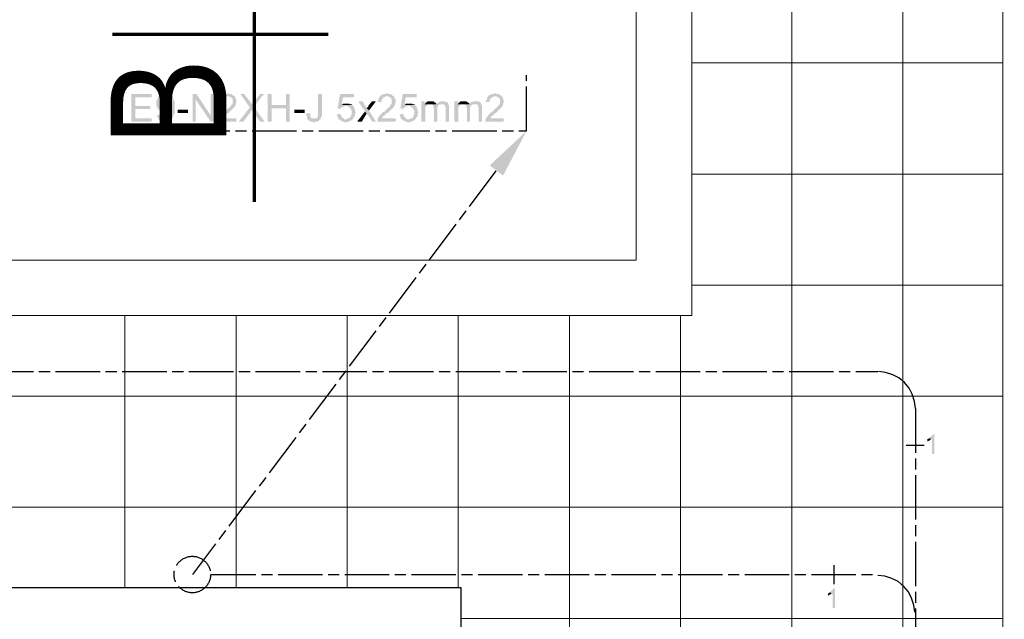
# Model space of a CAD drawing. Header units: millimetres. Extents: x 282377 to 1404227, y -783705 to 1038705.
# Tile 72 of 243: x 376764 to 377296, y 9447 to 9770. Entities that reach past the tile are written whole.
import ezdxf

# ---------------------------------------------------------------- set-up
doc = ezdxf.new("R2010")
doc.units = ezdxf.units.MM
doc.linetypes.add('ACAD_ISO08W100', pattern=[36, 24, -3, 6, -3])
doc.layers.add('!!ELEKTRYKA', color=7, linetype='Continuous')
doc.styles.add('BIKTS', font='bikromsw.shx', dxfattribs={"width": 0.85})

msp = doc.modelspace()

# ---------------------------------------------------------------- hatches: boundary and pattern name
at = {"layer": '!!ELEKTRYKA', "linetype": 'ACAD_ISO08W100', "true_color": 0x950000}
for points in [[(376835.22, 9730.27), (376824.22, 9730.27), (376824.22, 9715.45), (376835.22, 9715.45), (376835.22, 9717.14), (376826.33, 9717.14), (376826.33, 9722.22), (376834.38, 9722.22), (376834.38, 9723.92), (376826.33, 9723.92), (376826.33, 9728.58), (376835.22, 9728.58)], [(376839.03, 9729), (376839.03, 9729), (376838.61, 9728.58), (376838.61, 9728.15), (376838.19, 9727.73), (376838.19, 9727.73), (376838.19, 9727.31), (376837.76, 9726.88), (376837.76, 9726.46), (376837.76, 9726.04), (376837.76, 9725.61), (376837.76, 9725.19), (376837.76, 9724.77), (376837.76, 9724.34), (376837.76, 9723.92), (376838.19, 9723.5), (376838.19, 9723.07), (376838.19, 9722.65), (376838.61, 9722.65), (376838.61, 9722.22), (376839.03, 9721.8), (376842.84, 9722.22), (376842.42, 9722.22), (376842, 9722.22), (376841.57, 9722.22), (376841.15, 9722.65), (376840.73, 9722.65), (376840.73, 9723.07), (376840.3, 9723.07), (376840.3, 9723.5), (376839.88, 9723.92), (376839.88, 9723.92), (376839.88, 9724.34), (376839.88, 9724.77), (376839.88, 9725.19), (376839.88, 9725.61), (376839.88, 9726.04), (376839.88, 9726.46), (376839.88, 9726.88), (376840.3, 9727.31), (376840.3, 9727.73), (376840.73, 9728.15), (376840.73, 9728.15), (376841.15, 9728.58), (376841.57, 9728.58), (376842, 9729), (376842.42, 9729), (376842.84, 9729)], [(376842.42, 9730.69), (376842.42, 9730.69), (376842, 9730.69), (376841.57, 9730.27), (376841.15, 9730.27), (376840.73, 9730.27), (376840.3, 9730.27), (376839.88, 9729.85), (376839.88, 9729.85), (376839.46, 9729.42), (376839.03, 9729), (376842.84, 9729), (376842.84, 9729), (376843.27, 9729), (376843.69, 9728.58), (376844.11, 9728.58), (376844.54, 9728.15), (376844.96, 9728.15), (376844.96, 9727.73), (376844.96, 9727.73), (376845.38, 9727.31), (376845.38, 9726.88), (376845.38, 9726.46), (376845.38, 9726.04), (376845.81, 9725.61), (376845.81, 9725.19), (376845.38, 9724.77), (376845.38, 9724.34), (376845.38, 9723.92), (376845.38, 9723.5), (376844.96, 9723.5), (376844.96, 9723.07), (376844.54, 9722.65), (376844.11, 9722.65), (376845.81, 9722.65), (376845.81, 9722.22), (376845.81, 9721.8), (376845.81, 9721.38), (376845.81, 9720.95), (376845.81, 9720.53), (376845.81, 9720.11), (376845.38, 9719.68), (376845.38, 9719.68), (376845.38, 9719.26), (376845.38, 9718.84), (376844.96, 9718.41), (376844.96, 9717.99), (376844.54, 9717.99), (376844.54, 9717.57), (376844.11, 9717.14), (376843.69, 9717.14), (376843.69, 9717.14), (376843.27, 9716.72), (376842.84, 9716.72), (376842.42, 9716.72), (376845.81, 9716.72), (376845.81, 9716.72), (376846.23, 9717.14), (376846.65, 9717.57), (376846.65, 9717.99), (376846.65, 9718.41), (376847.08, 9718.84), (376847.08, 9718.84), (376847.08, 9718.84), (376847.08, 9719.26), (376847.5, 9719.68), (376847.5, 9720.11), (376847.5, 9720.53), (376847.5, 9720.95), (376847.5, 9721.38), (376847.5, 9721.8), (376847.5, 9722.22), (376847.5, 9722.65), (376847.5, 9723.07), (376847.5, 9723.5), (376847.5, 9723.92), (376847.5, 9724.34), (376847.5, 9724.77), (376847.5, 9725.19), (376847.5, 9725.61), (376847.5, 9726.04), (376847.5, 9726.46), (376847.08, 9726.88), (376847.08, 9727.31), (376847.08, 9727.31), (376847.08, 9727.73), (376846.65, 9727.73), (376846.65, 9728.15), (376846.23, 9728.58), (376846.23, 9729), (376845.81, 9729.42), (376845.38, 9729.42), (376845.38, 9729.85), (376844.96, 9729.85), (376844.54, 9730.27), (376844.11, 9730.27), (376843.69, 9730.27), (376843.27, 9730.27), (376842.84, 9730.69)], [(376859.35, 9730.27), (376857.24, 9730.27), (376857.24, 9715.45), (376858.93, 9715.45), (376858.93, 9727.31)], [(376880.1, 9729), (376876.29, 9729), (376877.13, 9729), (376877.56, 9728.58), (376877.98, 9728.58), (376878.4, 9728.15), (376878.4, 9728.15), (376878.4, 9727.73), (376878.83, 9727.73), (376878.83, 9727.31), (376878.83, 9726.88), (376878.83, 9726.46), (376878.83, 9726.04), (376878.83, 9725.61), (376878.83, 9725.19), (376878.83, 9724.77), (376878.4, 9724.77), (376877.98, 9724.34), (376877.98, 9723.92), (376877.98, 9723.92), (376877.56, 9723.5), (376877.13, 9723.07), (376877.13, 9723.07), (376876.71, 9722.65), (376876.29, 9722.22), (376875.86, 9722.22), (376875.86, 9721.8), (376875.44, 9721.38), (376875.02, 9720.95), (376874.59, 9720.53), (376874.17, 9720.53), (376873.75, 9720.11), (376873.32, 9719.68), (376873.32, 9719.68), (376872.9, 9719.26), (376872.48, 9718.84), (376872.48, 9718.84), (376872.05, 9718.41), (376872.05, 9717.99), (376871.63, 9717.99), (376871.63, 9717.57), (376871.21, 9717.14), (376871.21, 9716.72), (376871.21, 9716.72), (376871.21, 9716.3), (376871.21, 9715.87), (376870.78, 9715.45), (376880.94, 9715.45), (376880.94, 9717.14), (376873.75, 9717.14), (376873.75, 9717.14), (376873.75, 9717.57), (376874.17, 9717.99), (376874.17, 9718.41), (376874.59, 9718.41), (376874.59, 9718.41), (376875.02, 9718.84), (376875.02, 9718.84), (376875.44, 9719.26), (376875.86, 9719.68), (376876.29, 9720.11), (376876.71, 9720.11), (376877.13, 9720.53), (376877.56, 9720.95), (376877.56, 9721.38), (376877.98, 9721.38), (376878.4, 9721.8), (376878.83, 9722.22), (376878.83, 9722.22), (376879.25, 9722.65), (376879.25, 9722.65), (376879.25, 9722.65), (376879.67, 9723.07), (376880.1, 9723.5), (376880.1, 9723.92), (376880.52, 9724.34), (376880.52, 9724.77), (376880.52, 9724.77), (376880.52, 9725.19), (376880.94, 9725.61), (376880.94, 9726.04), (376880.94, 9726.46), (376880.94, 9726.46), (376880.94, 9726.88), (376880.94, 9727.31), (376880.52, 9727.73), (376880.52, 9728.15), (376880.52, 9728.15), (376880.1, 9728.58)], [(376876.29, 9730.69), (376875.86, 9730.69), (376875.44, 9730.27), (376874.17, 9730.27), (376873.75, 9729.85), (376873.32, 9729.85), (376872.9, 9729.85), (376872.9, 9729.42), (376872.48, 9729), (376872.48, 9729), (376872.05, 9728.58), (376872.05, 9728.15), (376871.63, 9727.73), (376871.63, 9727.31), (376871.63, 9726.88), (376871.21, 9726.46), (376871.21, 9726.04), (376873.32, 9726.04), (376873.32, 9726.46), (376873.32, 9726.88), (376873.32, 9727.31), (376873.75, 9727.73), (376873.75, 9727.73), (376874.17, 9728.15), (376874.17, 9728.58), (376874.59, 9728.58), (376875.02, 9728.58), (376875.44, 9729), (376875.86, 9729), (376876.29, 9729), (376880.1, 9729), (376879.67, 9729.42), (376879.67, 9729.42), (376879.25, 9729.42), (376878.83, 9729.85), (376878.83, 9729.85), (376878.4, 9730.27), (376877.98, 9730.27), (376877.56, 9730.27), (376877.13, 9730.27), (376876.71, 9730.69)], [(376885.18, 9730.27), (376883.06, 9730.27), (376888.14, 9723.07), (376888.99, 9721.8), (376889.41, 9721.38), (376889.41, 9720.95), (376889.83, 9720.95), (376893.64, 9715.45), (376896.18, 9715.45), (376890.26, 9723.5), (376889.41, 9724.77), (376889.41, 9724.77), (376888.99, 9725.19), (376888.99, 9725.61), (376888.56, 9725.61), (376888.56, 9726.04), (376888.14, 9726.46)], [(376895.76, 9730.27), (376893.64, 9730.27), (376890.68, 9726.46), (376890.26, 9726.04), (376889.83, 9725.61), (376889.83, 9725.61), (376889.41, 9725.19), (376889.41, 9724.77), (376890.26, 9723.5)], [(376899.99, 9730.27), (376897.88, 9730.27), (376897.88, 9715.45), (376899.99, 9715.45), (376899.99, 9722.65), (376907.61, 9722.65), (376899.99, 9724.34)], [(376909.73, 9730.27), (376907.61, 9730.27), (376907.61, 9724.34), (376899.99, 9724.34), (376907.61, 9722.65), (376907.61, 9715.45), (376909.73, 9715.45)], [(376927.09, 9730.27), (376924.97, 9730.27), (376924.97, 9718.41), (376924.97, 9718.41), (376924.55, 9717.99), (376924.55, 9717.57), (376924.13, 9717.14), (376924.13, 9717.14), (376923.7, 9717.14), (376923.28, 9717.14), (376922.86, 9717.14), (376926.24, 9717.14), (376926.67, 9717.14), (376926.67, 9717.14), (376926.67, 9717.57), (376926.67, 9717.99), (376927.09, 9718.41), (376927.09, 9718.84), (376927.09, 9719.26), (376927.09, 9719.68), (376927.09, 9720.11)], [(376944.45, 9730.27), (376936.83, 9730.27), (376935.56, 9722.65), (376937.25, 9722.22), (376937.25, 9722.65), (376937.67, 9723.07), (376938.1, 9723.07), (376938.52, 9723.5), (376938.52, 9723.5), (376938.52, 9723.5), (376938.94, 9723.5), (376939.37, 9723.92), (376939.79, 9723.92), (376943.6, 9723.92), (376943.6, 9724.34), (376937.67, 9724.34), (376938.52, 9728.58), (376944.45, 9728.58)], [(376966.04, 9729), (376962.23, 9729), (376963.07, 9729), (376963.5, 9728.58), (376963.92, 9728.58), (376964.34, 9728.15), (376964.34, 9728.15), (376964.34, 9727.73), (376964.77, 9727.73), (376964.77, 9727.31), (376964.77, 9726.88), (376964.77, 9726.46), (376964.77, 9726.04), (376964.77, 9725.61), (376964.77, 9725.19), (376964.77, 9724.77), (376964.34, 9724.77), (376963.92, 9724.34), (376963.92, 9723.92), (376963.92, 9723.92), (376963.5, 9723.5), (376963.07, 9723.07), (376963.07, 9723.07), (376962.65, 9722.65), (376962.23, 9722.22), (376961.8, 9722.22), (376961.8, 9721.8), (376961.38, 9721.38), (376960.96, 9720.95), (376960.53, 9720.53), (376960.11, 9720.53), (376959.69, 9720.11), (376959.26, 9719.68), (376959.26, 9719.68), (376958.84, 9719.26), (376958.42, 9718.84), (376958.42, 9718.84), (376957.99, 9718.41), (376957.99, 9717.99), (376957.57, 9717.99), (376957.57, 9717.57), (376957.15, 9717.14), (376957.15, 9716.72), (376957.15, 9716.72), (376957.15, 9716.3), (376957.15, 9715.87), (376956.72, 9715.45), (376966.88, 9715.45), (376966.88, 9717.14), (376959.69, 9717.14), (376959.69, 9717.14), (376959.69, 9717.57), (376960.11, 9717.99), (376960.11, 9718.41), (376960.53, 9718.41), (376960.53, 9718.41), (376960.96, 9718.84), (376960.96, 9718.84), (376961.38, 9719.26), (376961.8, 9719.68), (376962.23, 9720.11), (376962.65, 9720.11), (376963.07, 9720.53), (376963.5, 9720.95), (376963.5, 9721.38), (376963.92, 9721.38), (376964.34, 9721.8), (376964.77, 9722.22), (376964.77, 9722.22), (376965.19, 9722.65), (376965.19, 9722.65), (376965.19, 9722.65), (376965.61, 9723.07), (376966.04, 9723.5), (376966.04, 9723.92), (376966.46, 9724.34), (376966.46, 9724.77), (376966.46, 9724.77), (376966.46, 9725.19), (376966.88, 9725.61), (376966.88, 9726.04), (376966.88, 9726.46), (376966.88, 9726.46), (376966.88, 9726.88), (376966.88, 9727.31), (376966.46, 9727.73), (376966.46, 9728.15), (376966.46, 9728.15), (376966.04, 9728.58)], [(376962.23, 9730.69), (376961.8, 9730.69), (376961.38, 9730.27), (376960.11, 9730.27), (376959.69, 9729.85), (376959.26, 9729.85), (376958.84, 9729.85), (376958.84, 9729.42), (376958.42, 9729), (376958.42, 9729), (376957.99, 9728.58), (376957.99, 9728.15), (376957.57, 9727.73), (376957.57, 9727.31), (376957.57, 9726.88), (376957.15, 9726.46), (376957.15, 9726.04), (376959.26, 9726.04), (376959.26, 9726.46), (376959.26, 9726.88), (376959.26, 9727.31), (376959.69, 9727.73), (376959.69, 9727.73), (376960.11, 9728.15), (376960.11, 9728.58), (376960.53, 9728.58), (376960.96, 9728.58), (376961.38, 9729), (376961.8, 9729), (376962.23, 9729), (376966.04, 9729), (376965.61, 9729.42), (376965.61, 9729.42), (376965.19, 9729.42), (376964.77, 9729.85), (376964.77, 9729.85), (376964.34, 9730.27), (376963.92, 9730.27), (376963.5, 9730.27), (376963.07, 9730.27), (376962.65, 9730.69)], [(376978.31, 9730.27), (376970.69, 9730.27), (376969.42, 9722.65), (376971.12, 9722.22), (376971.12, 9722.65), (376971.54, 9723.07), (376971.96, 9723.07), (376972.39, 9723.5), (376972.39, 9723.5), (376972.39, 9723.5), (376972.81, 9723.5), (376973.23, 9723.92), (376973.66, 9723.92), (376977.47, 9723.92), (376977.47, 9724.34), (376971.54, 9724.34), (376972.39, 9728.58), (376978.31, 9728.58)], [(377024.46, 9729), (377020.65, 9729), (377021.49, 9729), (377021.92, 9728.58), (377022.34, 9728.58), (377022.76, 9728.15), (377022.76, 9728.15), (377022.76, 9727.73), (377023.19, 9727.73), (377023.19, 9727.31), (377023.19, 9726.88), (377023.19, 9726.46), (377023.19, 9726.04), (377023.19, 9725.61), (377023.19, 9725.19), (377023.19, 9724.77), (377022.76, 9724.77), (377022.34, 9724.34), (377022.34, 9723.92), (377022.34, 9723.92), (377021.92, 9723.5), (377021.49, 9723.07), (377021.49, 9723.07), (377021.07, 9722.65), (377020.65, 9722.22), (377020.22, 9722.22), (377020.22, 9721.8), (377019.8, 9721.38), (377019.38, 9720.95), (377018.95, 9720.53), (377018.53, 9720.53), (377018.11, 9720.11), (377017.68, 9719.68), (377017.68, 9719.68), (377017.26, 9719.26), (377016.84, 9718.84), (377016.84, 9718.84), (377016.41, 9718.41), (377016.41, 9717.99), (377015.99, 9717.99), (377015.99, 9717.57), (377015.57, 9717.14), (377015.57, 9716.72), (377015.57, 9716.72), (377015.57, 9716.3), (377015.57, 9715.87), (377015.14, 9715.45), (377025.3, 9715.45), (377025.3, 9717.14), (377018.11, 9717.14), (377018.11, 9717.14), (377018.11, 9717.57), (377018.53, 9717.99), (377018.53, 9718.41), (377018.95, 9718.41), (377018.95, 9718.41), (377019.38, 9718.84), (377019.38, 9718.84), (377019.8, 9719.26), (377020.22, 9719.68), (377020.65, 9720.11), (377021.07, 9720.11), (377021.49, 9720.53), (377021.92, 9720.95), (377021.92, 9721.38), (377022.34, 9721.38), (377022.76, 9721.8), (377023.19, 9722.22), (377023.19, 9722.22), (377023.61, 9722.65), (377023.61, 9722.65), (377023.61, 9722.65), (377024.03, 9723.07), (377024.46, 9723.5), (377024.46, 9723.92), (377024.88, 9724.34), (377024.88, 9724.77), (377024.88, 9724.77), (377024.88, 9725.19), (377025.3, 9725.61), (377025.3, 9726.04), (377025.3, 9726.46), (377025.3, 9726.46), (377025.3, 9726.88), (377025.3, 9727.31), (377024.88, 9727.73), (377024.88, 9728.15), (377024.88, 9728.15), (377024.46, 9728.58)], [(377020.65, 9730.69), (377020.22, 9730.69), (377019.8, 9730.27), (377018.53, 9730.27), (377018.11, 9729.85), (377017.68, 9729.85), (377017.26, 9729.85), (377017.26, 9729.42), (377016.84, 9729), (377016.84, 9729), (377016.41, 9728.58), (377016.41, 9728.15), (377015.99, 9727.73), (377015.99, 9727.31), (377015.99, 9726.88), (377015.57, 9726.46), (377015.57, 9726.04), (377017.68, 9726.04), (377017.68, 9726.46), (377017.68, 9726.88), (377017.68, 9727.31), (377018.11, 9727.73), (377018.11, 9727.73), (377018.53, 9728.15), (377018.53, 9728.58), (377018.95, 9728.58), (377019.38, 9728.58), (377019.8, 9729), (377020.22, 9729), (377020.65, 9729), (377024.46, 9729), (377024.03, 9729.42), (377024.03, 9729.42), (377023.61, 9729.42), (377023.19, 9729.85), (377023.19, 9729.85), (377022.76, 9730.27), (377022.34, 9730.27), (377021.92, 9730.27), (377021.49, 9730.27), (377021.07, 9730.69)], [(376940.64, 9725.19), (376938.52, 9725.19), (376938.52, 9724.77), (376938.1, 9724.77), (376937.67, 9724.34), (376943.6, 9724.34), (376943.18, 9724.77), (376942.75, 9724.77), (376942.33, 9724.77), (376941.91, 9725.19), (376941.48, 9725.19), (376941.48, 9725.19), (376941.06, 9725.19)], [(376943.6, 9723.92), (376939.79, 9723.92), (376940.64, 9723.92), (376941.06, 9723.5), (376941.48, 9723.5), (376941.48, 9723.5), (376941.91, 9723.07), (376942.33, 9722.65), (376942.33, 9722.65), (376942.75, 9722.22), (376942.75, 9722.22), (376942.75, 9721.8), (376943.18, 9721.38), (376943.18, 9720.95), (376943.18, 9720.53), (376943.18, 9720.53), (376943.18, 9720.11), (376943.18, 9719.68), (376943.18, 9719.26), (376942.75, 9718.84), (376942.75, 9718.41), (376942.33, 9717.99), (376942.33, 9717.57), (376942.33, 9717.57), (376941.91, 9717.57), (376941.48, 9717.14), (376941.06, 9717.14), (376940.64, 9716.72), (376940.21, 9716.72), (376939.79, 9716.72), (376943.6, 9716.72), (376944.02, 9717.14), (376944.02, 9717.14), (376944.02, 9717.57), (376944.45, 9717.57), (376944.45, 9717.99), (376944.87, 9718.41), (376944.87, 9718.84), (376944.87, 9719.26), (376944.87, 9719.68), (376945.29, 9720.11), (376945.29, 9720.53), (376945.29, 9720.53), (376944.87, 9720.95), (376944.87, 9721.38), (376944.87, 9721.8), (376944.87, 9722.22), (376944.45, 9722.65), (376944.45, 9723.07), (376944.45, 9723.5), (376944.02, 9723.92)], [(376949.1, 9726.46), (376946.56, 9726.46), (376950.37, 9720.95), (376951.22, 9719.68), (376952.07, 9718.84), (376954.18, 9715.45), (376956.3, 9715.45), (376952.49, 9721.38), (376951.22, 9722.65), (376951.22, 9722.65), (376951.22, 9723.07), (376950.8, 9723.5), (376950.37, 9723.92)], [(376956.3, 9726.46), (376954.18, 9726.46), (376952.07, 9723.92), (376952.07, 9723.5), (376951.64, 9723.07), (376951.64, 9723.07), (376951.22, 9722.65), (376952.49, 9721.38)], [(376974.5, 9725.19), (376972.39, 9725.19), (376972.39, 9724.77), (376971.96, 9724.77), (376971.54, 9724.34), (376977.47, 9724.34), (376977.04, 9724.77), (376976.62, 9724.77), (376976.2, 9724.77), (376975.77, 9725.19), (376975.35, 9725.19), (376975.35, 9725.19), (376974.93, 9725.19)], [(376977.47, 9723.92), (376973.66, 9723.92), (376974.5, 9723.92), (376974.93, 9723.5), (376975.35, 9723.5), (376975.35, 9723.5), (376975.77, 9723.07), (376976.2, 9722.65), (376976.2, 9722.65), (376976.62, 9722.22), (376976.62, 9722.22), (376976.62, 9721.8), (376977.04, 9721.38), (376977.04, 9720.95), (376977.04, 9720.53), (376977.04, 9720.53), (376977.04, 9720.11), (376977.04, 9719.68), (376977.04, 9719.26), (376976.62, 9718.84), (376976.62, 9718.41), (376976.2, 9717.99), (376976.2, 9717.57), (376976.2, 9717.57), (376975.77, 9717.57), (376975.35, 9717.14), (376974.93, 9717.14), (376974.5, 9716.72), (376974.08, 9716.72), (376973.66, 9716.72), (376977.47, 9716.72), (376977.89, 9717.14), (376977.89, 9717.14), (376977.89, 9717.57), (376978.31, 9717.57), (376978.31, 9717.99), (376978.74, 9718.41), (376978.74, 9718.84), (376978.74, 9719.26), (376978.74, 9719.68), (376979.16, 9720.11), (376979.16, 9720.53), (376979.16, 9720.53), (376978.74, 9720.95), (376978.74, 9721.38), (376978.74, 9721.8), (376978.74, 9722.22), (376978.31, 9722.65), (376978.31, 9723.07), (376978.31, 9723.5), (376977.89, 9723.92)], [(376982.55, 9726.46), (376980.85, 9726.46), (376980.85, 9715.45), (376982.97, 9715.45), (376982.97, 9720.95), (376982.97, 9721.38), (376982.97, 9721.8), (376982.97, 9722.22), (376982.97, 9722.65), (376982.97, 9723.07), (376982.97, 9723.5), (376983.39, 9723.5), (376983.39, 9723.92), (376983.82, 9724.34), (376984.24, 9724.77), (376984.24, 9724.77), (376982.55, 9724.77)], [(376985.93, 9726.46), (376984.24, 9726.46), (376983.82, 9726.04), (376983.82, 9726.04), (376983.39, 9725.61), (376982.97, 9725.61), (376982.97, 9725.19), (376985.51, 9724.77), (376985.51, 9724.77), (376985.93, 9724.77), (376986.36, 9724.77), (376986.78, 9724.77), (376988.9, 9724.77), (376988.9, 9724.77), (376988.9, 9725.19), (376988.47, 9725.61), (376988.05, 9725.61), (376988.05, 9726.04), (376987.63, 9726.04), (376987.2, 9726.46), (376986.78, 9726.46), (376986.36, 9726.46)], [(376989.32, 9725.19), (376988.9, 9724.77), (376986.78, 9724.77), (376986.78, 9724.34), (376987.2, 9724.34), (376987.2, 9723.92), (376987.2, 9723.5), (376987.2, 9723.07), (376987.63, 9722.65), (376987.63, 9715.45), (376989.32, 9715.45), (376989.32, 9721.8), (376989.32, 9721.8), (376989.32, 9722.65), (376989.32, 9723.07), (376989.32, 9723.5), (376989.74, 9723.5), (376989.74, 9723.92), (376990.17, 9724.34), (376990.17, 9724.34), (376990.17, 9724.34), (376990.59, 9724.77), (376991.01, 9724.77), (376991.44, 9724.77), (376991.86, 9724.77)], [(376992.28, 9726.46), (376991.01, 9726.46), (376990.59, 9726.04), (376990.17, 9726.04), (376989.74, 9725.61), (376989.32, 9725.19), (376989.32, 9725.19), (376991.86, 9724.77), (376992.28, 9724.77), (376992.71, 9724.77), (376993.13, 9724.77), (376993.13, 9724.34), (376993.55, 9724.34), (376993.55, 9723.92), (376993.55, 9723.5), (376993.98, 9723.07), (376993.98, 9722.65), (376993.98, 9722.22), (376993.98, 9715.45), (376995.67, 9715.45), (376995.67, 9723.07), (376995.67, 9723.07), (376995.67, 9723.5), (376995.67, 9723.92), (376995.67, 9724.34), (376995.25, 9724.77), (376995.25, 9725.19), (376995.25, 9725.61), (376994.82, 9725.61), (376994.82, 9726.04), (376994.4, 9726.04), (376993.98, 9726.04), (376993.55, 9726.46), (376993.13, 9726.46), (376992.71, 9726.46)], [(377000.33, 9726.46), (376998.63, 9726.46), (376998.63, 9715.45), (377000.75, 9715.45), (377000.75, 9720.95), (377000.75, 9721.38), (377000.75, 9721.8), (377000.75, 9722.22), (377000.75, 9722.65), (377000.75, 9723.07), (377000.75, 9723.5), (377001.17, 9723.5), (377001.17, 9723.92), (377001.6, 9724.34), (377002.02, 9724.77), (377002.02, 9724.77), (377000.33, 9724.77)], [(377003.71, 9726.46), (377002.02, 9726.46), (377001.6, 9726.04), (377001.6, 9726.04), (377001.17, 9725.61), (377000.75, 9725.61), (377000.75, 9725.19), (377003.29, 9724.77), (377003.29, 9724.77), (377003.71, 9724.77), (377004.14, 9724.77), (377004.56, 9724.77), (377006.68, 9724.77), (377006.68, 9724.77), (377006.68, 9725.19), (377006.25, 9725.61), (377005.83, 9725.61), (377005.83, 9726.04), (377005.41, 9726.04), (377004.98, 9726.46), (377004.56, 9726.46), (377004.14, 9726.46)], [(377007.1, 9725.19), (377006.68, 9724.77), (377004.56, 9724.77), (377004.56, 9724.34), (377004.98, 9724.34), (377004.98, 9723.92), (377004.98, 9723.5), (377004.98, 9723.07), (377005.41, 9722.65), (377005.41, 9715.45), (377007.1, 9715.45), (377007.1, 9721.8), (377007.1, 9721.8), (377007.1, 9722.65), (377007.1, 9723.07), (377007.1, 9723.5), (377007.52, 9723.5), (377007.52, 9723.92), (377007.95, 9724.34), (377007.95, 9724.34), (377007.95, 9724.34), (377008.37, 9724.77), (377008.79, 9724.77), (377009.22, 9724.77), (377009.64, 9724.77)], [(377010.06, 9726.46), (377008.79, 9726.46), (377008.37, 9726.04), (377007.95, 9726.04), (377007.52, 9725.61), (377007.1, 9725.19), (377007.1, 9725.19), (377009.64, 9724.77), (377010.06, 9724.77), (377010.49, 9724.77), (377010.91, 9724.77), (377010.91, 9724.34), (377011.33, 9724.34), (377011.33, 9723.92), (377011.33, 9723.5), (377011.76, 9723.07), (377011.76, 9722.65), (377011.76, 9722.22), (377011.76, 9715.45), (377013.45, 9715.45), (377013.45, 9723.07), (377013.45, 9723.07), (377013.45, 9723.5), (377013.45, 9723.92), (377013.45, 9724.34), (377013.03, 9724.77), (377013.03, 9725.19), (377013.03, 9725.61), (377012.6, 9725.61), (377012.6, 9726.04), (377012.18, 9726.04), (377011.76, 9726.04), (377011.33, 9726.46), (377010.91, 9726.46), (377010.49, 9726.46)], [(376839.88, 9719.26), (376838.19, 9718.84), (376838.19, 9718.84), (376838.19, 9717.99), (376838.61, 9717.57), (376838.61, 9717.14), (376839.03, 9716.72), (376839.03, 9716.3), (376839.46, 9716.3), (376839.46, 9715.87), (376839.88, 9715.87), (376840.3, 9715.45), (376840.73, 9715.45), (376841.15, 9715.45), (376841.57, 9715.45), (376842, 9715.03), (376842.42, 9715.03), (376842.42, 9715.03), (376842.84, 9715.03), (376843.27, 9715.45), (376843.69, 9715.45), (376844.11, 9715.45), (376844.54, 9715.87), (376844.96, 9715.87), (376845.38, 9715.87), (376845.38, 9716.3), (376845.81, 9716.72), (376842.42, 9716.72), (376842, 9716.72), (376841.57, 9716.72), (376841.57, 9716.72), (376841.15, 9717.14), (376840.73, 9717.14), (376840.3, 9717.57), (376840.3, 9717.99), (376839.88, 9717.99), (376839.88, 9718.41)], [(376844.11, 9722.65), (376843.69, 9722.22), (376843.69, 9722.22), (376842.84, 9722.22), (376839.03, 9721.8), (376839.46, 9721.8), (376839.46, 9721.38), (376839.88, 9721.38), (376840.3, 9720.95), (376840.73, 9720.95), (376841.15, 9720.53), (376841.57, 9720.53), (376842, 9720.53), (376842.42, 9720.53), (376842.42, 9720.53), (376842.84, 9720.53), (376843.27, 9720.53), (376843.69, 9720.95), (376844.11, 9720.95), (376844.11, 9720.95), (376844.11, 9720.95), (376844.54, 9721.38), (376844.96, 9721.38), (376845.38, 9721.8), (376845.38, 9722.22), (376845.81, 9722.65)], [(376888.14, 9723.07), (376882.21, 9715.45), (376884.75, 9715.45), (376888.56, 9720.53), (376888.56, 9720.53), (376888.56, 9720.95), (376888.99, 9721.38), (376888.99, 9721.8)], [(376920.74, 9720.11), (376918.62, 9719.68), (376918.62, 9718.84), (376919.05, 9718.41), (376919.05, 9717.99), (376919.05, 9717.57), (376919.05, 9717.14), (376919.47, 9716.72), (376919.47, 9716.72), (376919.89, 9716.3), (376919.89, 9716.3), (376920.32, 9715.87), (376920.32, 9715.87), (376920.74, 9715.45), (376921.16, 9715.45), (376921.59, 9715.45), (376922.01, 9715.45), (376922.43, 9715.03), (376922.86, 9715.03), (376923.28, 9715.03), (376923.7, 9715.45), (376924.13, 9715.45), (376924.55, 9715.45), (376924.97, 9715.45), (376924.97, 9715.87), (376925.4, 9715.87), (376925.4, 9715.87), (376925.82, 9716.3), (376926.24, 9716.72), (376926.24, 9717.14), (376922.86, 9717.14), (376922.86, 9717.14), (376922.43, 9717.14), (376922.01, 9717.14), (376921.59, 9717.14), (376921.16, 9717.57), (376921.16, 9717.57), (376921.16, 9717.99), (376920.74, 9717.99), (376920.74, 9718.41), (376920.74, 9718.84), (376920.74, 9719.26)], [(376937.25, 9719.68), (376935.13, 9719.26), (376935.13, 9719.26), (376935.13, 9718.84), (376935.56, 9718.41), (376935.56, 9717.99), (376935.56, 9717.57), (376935.98, 9717.14), (376935.98, 9716.72), (376936.4, 9716.72), (376936.83, 9716.3), (376936.83, 9716.3), (376937.25, 9715.87), (376937.67, 9715.87), (376938.1, 9715.45), (376938.1, 9715.45), (376938.52, 9715.45), (376938.94, 9715.45), (376939.37, 9715.03), (376939.79, 9715.03), (376940.21, 9715.03), (376940.64, 9715.03), (376941.06, 9715.45), (376941.48, 9715.45), (376941.48, 9715.45), (376941.91, 9715.45), (376942.33, 9715.87), (376942.75, 9715.87), (376943.18, 9716.3), (376943.18, 9716.3), (376943.6, 9716.72), (376939.79, 9716.72), (376939.79, 9716.72), (376939.37, 9716.72), (376938.94, 9716.72), (376938.94, 9717.14), (376938.52, 9717.14), (376938.1, 9717.57), (376938.1, 9717.57), (376937.67, 9717.99), (376937.67, 9718.41), (376937.25, 9718.84), (376937.25, 9719.26)], [(376971.12, 9719.68), (376969, 9719.26), (376969, 9719.26), (376969, 9718.84), (376969.42, 9718.41), (376969.42, 9717.99), (376969.42, 9717.57), (376969.85, 9717.14), (376969.85, 9716.72), (376970.27, 9716.72), (376970.69, 9716.3), (376970.69, 9716.3), (376971.12, 9715.87), (376971.54, 9715.87), (376971.96, 9715.45), (376971.96, 9715.45), (376972.39, 9715.45), (376972.81, 9715.45), (376973.23, 9715.03), (376973.66, 9715.03), (376974.08, 9715.03), (376974.5, 9715.03), (376974.93, 9715.45), (376975.35, 9715.45), (376975.35, 9715.45), (376975.77, 9715.45), (376976.2, 9715.87), (376976.62, 9715.87), (376977.04, 9716.3), (376977.04, 9716.3), (376977.47, 9716.72), (376973.66, 9716.72), (376973.66, 9716.72), (376973.23, 9716.72), (376972.81, 9716.72), (376972.81, 9717.14), (376972.39, 9717.14), (376971.96, 9717.57), (376971.96, 9717.57), (376971.54, 9717.99), (376971.54, 9718.41), (376971.12, 9718.84), (376971.12, 9719.26)], [(377254.84, 9544.42), (377254.41, 9544), (377253.99, 9544), (377253.99, 9542.73), (377253.99, 9542.73), (377253.99, 9542.73), (377254.41, 9542.73), (377254.84, 9543.15), (377254.84, 9543.15), (377255.26, 9543.15), (377255.26, 9543.15), (377255.68, 9543.58), (377255.68, 9543.58), (377256.11, 9544), (377256.11, 9544), (377256.53, 9544)], [(377257.8, 9546.54), (377256.95, 9546.54), (377256.95, 9546.12), (377256.53, 9546.12), (377256.53, 9545.69), (377256.11, 9545.69), (377256.11, 9545.27), (377255.68, 9545.27), (377255.68, 9544.85), (377255.26, 9544.85), (377255.26, 9544.42), (377254.84, 9544.42), (377254.84, 9544.42), (377256.53, 9544), (377256.53, 9535.96), (377257.8, 9535.96)], [(377204.06, 9463.26), (377203.21, 9463.26), (377203.21, 9462.84), (377202.79, 9462.84), (377202.79, 9462.42), (377202.36, 9462.42), (377202.36, 9461.99), (377201.94, 9461.99), (377201.94, 9461.57), (377201.52, 9461.57), (377201.52, 9461.15), (377201.09, 9461.15), (377201.09, 9461.15), (377202.79, 9460.72), (377202.79, 9452.68), (377204.06, 9452.68)], [(377201.09, 9461.15), (377200.67, 9460.72), (377200.25, 9460.72), (377200.25, 9459.45), (377200.25, 9459.45), (377200.25, 9459.45), (377200.67, 9459.45), (377201.09, 9459.88), (377201.09, 9459.88), (377201.52, 9459.88), (377201.52, 9459.88), (377201.94, 9460.3), (377201.94, 9460.3), (377202.36, 9460.72), (377202.36, 9460.72), (377202.79, 9460.72)]]:
    msp.add_hatch(color=14, dxfattribs=at).paths.add_polyline_path(points)

# ---------------------------------------------------------------- linework, layer by layer
at = {"layer": '!!ELEKTRYKA', "color": 252, "lineweight": 20}
for p, q in [((377096.73, 10101.62), (377096.73, 9640.62)), ((377126.73, 9979.62), (377126.73, 9610.62)), ((377294.73, 9797.62), (377294.73, 9264.36)), ((376006.23, 9640.62), (377096.73, 9640.62)), ((377126.73, 9610.62), (376741.23, 9610.62))]:
    msp.add_line(p, q, dxfattribs=at)
at = {"layer": '!!ELEKTRYKA', "color": 252, "lineweight": 15, "ltscale": 15}
for p, q in [((377180.73, 10071.62), (377180.73, 7441.62)), ((377240.73, 10071.62), (377240.73, 7441.62)), ((377126.73, 9747.12), (377294.73, 9747.12)), ((377126.73, 9687.12), (377294.73, 9687.12)), ((377126.73, 9627.12), (377294.73, 9627.12)), ((376820.73, 9610.62), (376820.73, 9463.62)), ((376880.73, 9610.62), (376880.73, 9463.62)), ((376940.73, 9610.62), (376940.73, 9463.62)), ((377000.73, 9610.62), (377000.73, 9463.62)), ((377060.73, 9610.62), (377060.73, 8831.62)), ((377120.73, 9610.62), (377120.73, 8831.62)), ((375872.23, 9567.12), (377294.73, 9567.12)), ((375872.23, 9507.12), (377294.73, 9507.12)), ((377002.23, 9447.12), (377294.73, 9447.12))]:
    msp.add_line(p, q, dxfattribs=at)
at = {"layer": '!!ELEKTRYKA', "color": 252, "lineweight": 70}
for p, q in [((376890.47, 9780.1), (376890.47, 9672.1)), ((376813.97, 9762.6), (376930.47, 9762.6))]:
    msp.add_line(p, q, dxfattribs=at)
at = {"layer": '!!ELEKTRYKA', "color": 252}
for p, q in [((377002.23, 9463.62), (376039.23, 9463.62)), ((377002.23, 9347.62), (377002.23, 9463.62))]:
    msp.add_line(p, q, dxfattribs=at)
at = {"layer": '!!ELEKTRYKA', "color": 14, "linetype": 'ACAD_ISO08W100', "lineweight": -3, "true_color": 0x950000}
for points in [[(376817.44, 9710.37), (377037.58, 9710.37), (377037.58, 9740.43)], [(377021.07, 9688.78), (376857.24, 9470.76)], [(376387.31, 9580.4), (377227.24, 9580.4)], [(377247.56, 9560.51), (377247.13, 9564.32), (377245.86, 9568.13), (377244.17, 9571.51), (377241.63, 9574.48), (377238.66, 9577.02), (377235.28, 9578.71), (377231.47, 9579.98), (377227.66, 9580.4)], [(377247.56, 9560.51), (377247.56, 9450.44), (377247.56, 9060.54), (377247.56, 7950.53), (377247.98, 7946.72), (377249.25, 7942.91), (377250.95, 7939.52), (377253.49, 7936.56), (377256.45, 7934.02), (377259.84, 7932.33), (377263.65, 7931.06), (377267.46, 7930.63), (377737.37, 7930.63), (377741.18, 7931.06), (377744.99, 7932.33), (377748.38, 7934.02), (377751.34, 7936.56), (377753.88, 7939.52), (377755.57, 7942.91), (377756.84, 7946.72), (377757.27, 7950.53)], [(377242.48, 9540.61), (377252.22, 9540.61)], [(377203.53, 9475.84), (377203.53, 9465.68)], [(376867.4, 9470.76), (377227.24, 9470.76)], [(377247.14, 9450.44), (377246.71, 9454.25), (377245.44, 9458.06), (377243.75, 9461.44), (377241.21, 9464.41), (377238.25, 9466.95), (377234.86, 9468.64), (377231.05, 9469.91), (377227.24, 9470.34)]]:
    msp.add_lwpolyline(points, dxfattribs=at)
msp.add_circle((376857.11, 9470.81), 9.86, dxfattribs=at)
for points in [[(376859.35, 9730.27), (376858.93, 9727.31), (376866.97, 9718.84), (376866.97, 9715.45)], [(376866.97, 9730.27), (376866.97, 9715.45), (376869.09, 9730.27), (376869.09, 9715.45)], [(376982.97, 9725.19), (376982.55, 9724.77), (376985.51, 9724.77)], [(377000.75, 9725.19), (377000.33, 9724.77), (377003.29, 9724.77)], [(376849.19, 9720.11), (376849.19, 9721.8), (376854.7, 9720.11), (376854.7, 9721.8)], [(376912.27, 9720.11), (376912.27, 9721.8), (376917.78, 9720.11), (376917.78, 9721.8)], [(376950.37, 9720.95), (376946.14, 9715.45), (376951.22, 9719.68), (376948.68, 9715.45)], [(377017.68, 9691.74), (377037.58, 9710.37), (377024.88, 9686.24)]]:
    msp.add_solid(points, dxfattribs=at)

# ---------------------------------------------------------------- texts
at = {"layer": '!!ELEKTRYKA', "color": 252, "style": 'BIKTS', "width": 0.85}
msp.add_text('B', height=62.5, rotation=90, dxfattribs=at).set_placement((376875.47, 9702.1))

doc.saveas('drawing.dxf')
